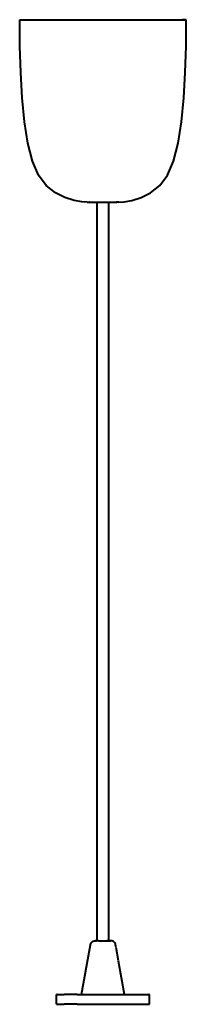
# Model space of a CAD drawing. Header units: millimetres. Extents: x -166 to 173, y 1304 to 2115.
# Tile 4 of 4: x -42 to 42, y 1619 to 2115. Entities that reach past the tile are written whole.
import ezdxf

# ---------------------------------------------------------------- set-up
doc = ezdxf.new("R2010")
doc.units = ezdxf.units.MM
doc.layers.add('G-IMPT', color=7, linetype='Continuous', lineweight=40)

# ---------------------------------------------------------------- blocks, each defined once
blk = doc.blocks.new('ZAHA LIGHT white pendant')
at = {"layer": 'G-IMPT'}
for p, q in [((-41.88, -13.27), (-42, 0)), ((-42, 0), (-40, 0)), ((-42, 0), (-41.19, 0)), ((-41.19, 0), (-38.8, 0)), ((-40, 0), (-39.23, 0)), ((-39.23, 0), (-36.95, 0)), ((-38.8, 0), (-34.92, 0)), ((-36.95, 0), (-33.26, 0)), ((-34.92, 0), (-29.7, 0)), ((-33.26, 0), (-28.28, 0)), ((-29.7, 0), (-23.33, 0)), ((-28.28, 0), (-22.22, 0)), ((-23.33, 0), (-16.07, 0)), ((-22.22, 0), (-15.31, 0)), ((-16.07, 0), (-8.19, 0)), ((-15.31, 0), (-7.8, 0)), ((-8.19, 0), (0, 0)), ((-7.8, 0), (0, 0)), ((0, 0), (7.8, 0)), ((0, 0), (8.19, 0)), ((7.8, 0), (15.31, 0)), ((8.19, 0), (16.07, 0)), ((15.31, 0), (22.22, 0)), ((16.07, 0), (23.34, 0)), ((22.22, 0), (28.28, 0)), ((23.34, 0), (29.7, 0)), ((28.28, 0), (33.26, 0)), ((29.7, 0), (34.92, 0)), ((33.26, 0), (36.96, 0)), ((34.92, 0), (38.8, 0)), ((36.96, 0), (39.23, 0)), ((38.8, 0), (41.19, 0)), ((39.23, 0), (40, 0)), ((42, 0), (40, 0)), ((41.19, 0), (42, 0)), ((41.89, -13.27), (42, 0)), ((-41.49, -26.53), (-41.88, -13.27)), ((41.49, -26.53), (41.89, -13.27)), ((-40.73, -39.36), (-41.49, -26.53)), ((40.73, -39.36), (41.49, -26.53)), ((-39.53, -51.37), (-40.73, -39.36)), ((39.53, -51.37), (40.73, -39.36)), ((-37.81, -62.15), (-39.53, -51.37)), ((37.81, -62.15), (39.53, -51.37)), ((-35.49, -71.29), (-37.81, -62.15)), ((35.49, -71.29), (37.81, -62.15)), ((-32.49, -78.39), (-35.49, -71.29)), ((32.49, -78.39), (35.49, -71.29)), ((-28.6, -83.5), (-32.49, -78.39)), ((28.61, -83.5), (32.49, -78.39)), ((-24, -87.15), (-28.6, -83.5)), ((24, -87.15), (28.61, -83.5)), ((-19.16, -89.56), (-24, -87.15)), ((19.16, -89.56), (24, -87.15)), ((-14.56, -91.01), (-19.16, -89.56)), ((-10.68, -91.73), (-14.56, -91.01)), ((-8, -91.97), (-10.68, -91.73)), ((-8, -91.97), (-7, -92)), ((-6.86, -92), (-7, -92)), ((-7, -92), (-6.86, -92)), ((-6.86, -92), (-6.47, -92)), ((-6.47, -92), (-5.82, -92)), ((-5.82, -92), (-4.95, -92)), ((-4.95, -92), (-3.89, -92)), ((-3.89, -92), (-2.68, -92)), ((-3, -311.16), (-3, -92)), ((-2.68, -92), (-1.36, -92)), ((-1.36, -92), (0, -92)), ((0, -92), (1.37, -92)), ((1.37, -92), (2.68, -92)), ((2.68, -92), (3.89, -92)), ((3, -311.36), (3, -92)), ((3.89, -92), (4.95, -92)), ((4.95, -92), (5.82, -92)), ((5.82, -92), (6.47, -92)), ((6.47, -92), (6.87, -92)), ((6.87, -92), (7, -92)), ((7, -92), (6.87, -92)), ((8, -91.97), (7, -92)), ((8, -91.97), (10.68, -91.73)), ((10.68, -91.73), (14.56, -91.01)), ((14.56, -91.01), (19.16, -89.56))]:
    blk.add_line(p, q, dxfattribs=at)
at = {"layer": 'G-IMPT', "color": 250, "true_color": 0x404040}
for p, q in [((-3, -464.42), (-3, -311.16)), ((3, -312.48), (3, -311.36)), ((3, -464.24), (3, -312.65)), ((-10.79, -491), (-6.35, -465.97)), ((-6.35, -465.97), (-6.22, -465.5)), ((-6.22, -465.5), (-6, -465.08)), ((-6, -465.08), (-5.7, -464.71)), ((-5.7, -464.71), (-5.35, -464.42)), ((-5.35, -464.42), (-4.93, -464.19)), ((-4.93, -464.19), (-4.48, -464.05)), ((-4.48, -464.05), (-4, -464)), ((-3.92, -464), (-4, -464)), ((-4, -464), (-3.92, -464)), ((-3.7, -464), (-3.92, -464)), ((-3.92, -464), (-3.69, -464)), ((-3.33, -464), (-3.7, -464)), ((-3.69, -464), (-3.33, -464)), ((-2.83, -464), (-3.33, -464)), ((-2.83, -464), (-3.33, -464)), ((-2.22, -464), (-2.83, -464)), ((-2.22, -464), (-2.83, -464)), ((-2.22, -464), (-1.53, -464)), ((-1.53, -464), (-0.78, -464)), ((-0.78, -464), (0, -464)), ((0, -464), (0.78, -464)), ((0.78, -464), (1.53, -464)), ((1.53, -464), (2.22, -464)), ((2.22, -464), (1.96, -464)), ((2.22, -464), (2.71, -464)), ((2.71, -464), (2.22, -464)), ((2.83, -464), (3.33, -464)), ((3.33, -464), (2.83, -464)), ((3.33, -464), (3.7, -464)), ((3.7, -464), (3.33, -464)), ((3.7, -464), (3.92, -464)), ((3.92, -464), (3.7, -464)), ((3.92, -464), (4, -464)), ((4, -464), (3.92, -464)), ((4.48, -464.05), (4, -464)), ((4.94, -464.19), (4.48, -464.05)), ((5.35, -464.42), (4.94, -464.19)), ((5.7, -464.71), (5.35, -464.42)), ((6, -465.08), (5.7, -464.71)), ((6.22, -465.5), (6, -465.08)), ((6.35, -465.97), (6.22, -465.5)), ((6.56, -467.13), (6.35, -465.97)), ((7.8, -474.16), (6.59, -467.3)), ((10.79, -491), (7.83, -474.28)), ((-23.05, -491), (-23.5, -491)), ((-23.5, -496), (-23.5, -491)), ((-23.5, -491), (-23.05, -491)), ((-23.05, -491), (-21.71, -491)), ((-22.5, -491), (-22.07, -491)), ((-21.71, -491), (-19.54, -491)), ((-16.62, -491), (-19.54, -491)), ((-13.06, -491), (-16.62, -491)), ((-13.06, -491), (-8.99, -491)), ((-8.99, -491), (-4.58, -491)), ((-4.58, -491), (0, -491)), ((0, -491), (4.59, -491)), ((4.59, -491), (8.99, -491)), ((8.99, -491), (13.06, -491)), ((13.06, -491), (16.62, -491)), ((16.62, -491), (19.54, -491)), ((19.54, -491), (21.71, -491)), ((21.71, -491), (23.05, -491)), ((22.07, -491), (22.37, -491)), ((23.05, -491), (23.5, -491)), ((23.5, -491), (23.05, -491)), ((23.5, -496), (23.5, -491)), ((-23.05, -496), (-23.5, -496)), ((-23.5, -496), (-23.05, -496)), ((-23.05, -496), (-21.71, -496)), ((-21.71, -496), (-19.54, -496)), ((-16.62, -496), (-19.54, -496)), ((-13.06, -496), (-16.62, -496)), ((-13.06, -496), (-8.99, -496)), ((-8.99, -496), (-4.58, -496)), ((-4.58, -496), (0, -496)), ((0.09, -496), (4.59, -496)), ((4.59, -496), (8.99, -496)), ((8.99, -496), (13.06, -496)), ((13.06, -496), (16.62, -496)), ((16.62, -496), (19.54, -496)), ((19.54, -496), (21.71, -496)), ((21.71, -496), (23.05, -496)), ((23.05, -496), (23.5, -496)), ((23.5, -496), (23.05, -496))]:
    blk.add_line(p, q, dxfattribs=at)

msp = doc.modelspace()

# ---------------------------------------------------------------- block references
msp.add_blockref('ZAHA LIGHT white pendant', (0, 2115.18))

doc.saveas('drawing.dxf')
